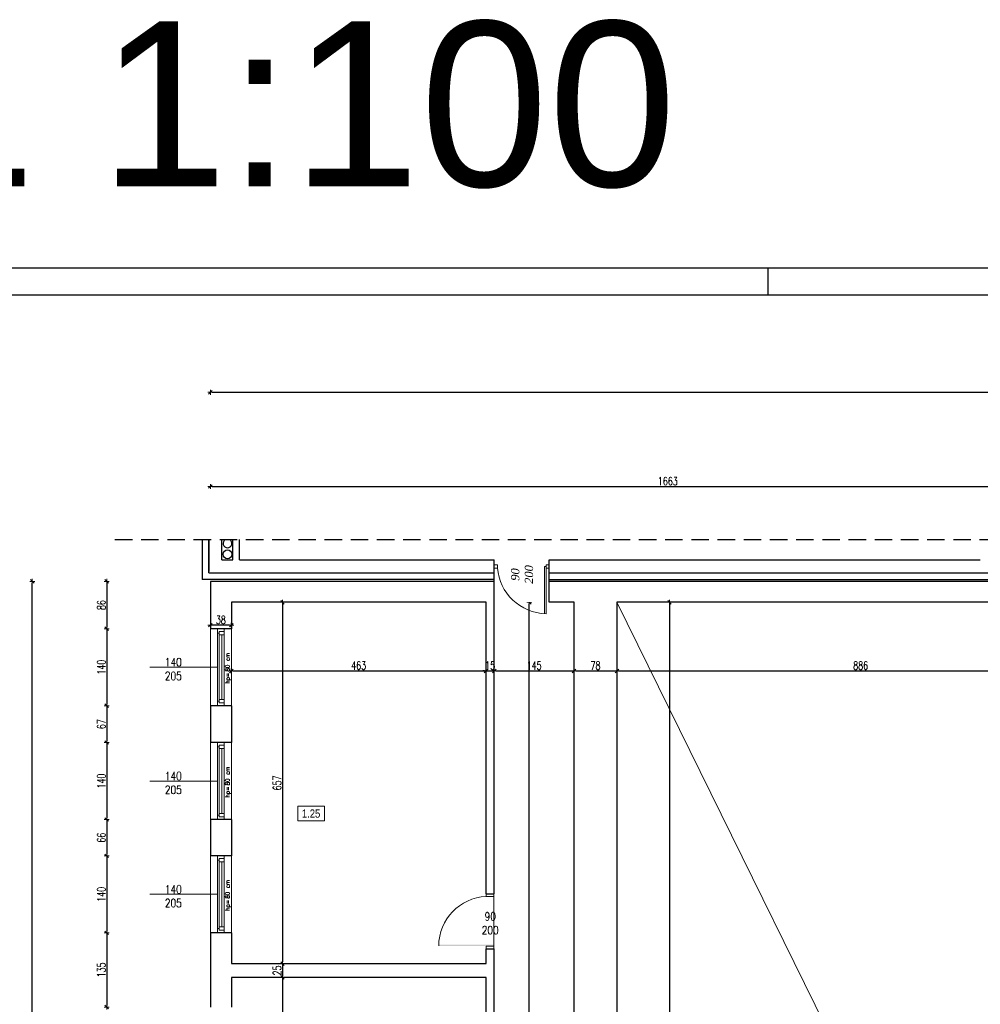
# Model space of a CAD drawing. Header units: millimetres. Extents: x 0 to 111311, y -48878 to -25280.
# Tile 182 of 244: x 96609 to 98355, y -28230 to -26440. Entities that reach past the tile are written whole.
import ezdxf

# ---------------------------------------------------------------- set-up
doc = ezdxf.new("R2010")
doc.units = ezdxf.units.MM
doc.linetypes.add('DASHED2', pattern=[9.525, 6.35, -3.175])
doc.layers.get('Defpoints').update_dxf_attribs({"color": 30})
for name, color, linetype, lineweight in [('0_opis', 7, 'Continuous', 5), ('J opisy', 7, 'Continuous', 9), ('J stolarka_okna', 144, 'Continuous', 0), ('J wymiary', 1, 'Continuous', 9), ('OPIS', 7, 'Continuous', 5), ('sciany', 252, 'Continuous', 30)]:
    doc.layers.add(name, color=color, linetype=linetype, lineweight=lineweight)
doc.layers.add('e-cad_opisy', color=7, linetype='Continuous')
doc.styles.add('ADESK2', font='simplex', dxfattribs={"width": 0.7})
doc.styles.add('MtXpl_simplex_shx', font='simplex.shx')
doc.styles.get("Standard").update_dxf_attribs({"font": 'arial.ttf'})
doc.dimstyles.new('1-100', dxfattribs={"dimscale": 1.5, "dimtxt": 10, "dimasz": 2, "dimexe": 1, "dimexo": 1, "dimgap": 1.5, "dimtad": 1, "dimdec": 0, "dimrnd": 0.5, "dimdsep": 46, "dimtxsty": 'ADESK2', "dimblk": 'wymiar', "dimcen": -1, "dimdle": 5, "dimse1": 1, "dimse2": 1, "dimclrd": 256, "dimclre": 256, "dimclrt": 256, "dimadec": 0, "dimazin": 0, "dimtfac": 1, "dimtdec": 0, "dimtix": 1, "dimtmove": 0, "dimatfit": 3, "dimfxl": 20, "dimfxlon": 1, "dimtolj": 1, "dimtzin": 0, "dimarcsym": 0})

# ---------------------------------------------------------------- blocks, each defined once
blk = doc.blocks.new('A1_poziom')
at = {"ltscale": 0.8}
blk.add_line((210, 589), (210, 594), dxfattribs=at)
for points in [[(0, 0), (0, 297), (25, 297), (25, 594), (841, 594), (841, 0)], [(30, 5), (836, 5), (836, 589), (30, 589)]]:
    blk.add_lwpolyline(points, close=True)
blk = doc.blocks.new('wymiar')
for p, q in [((1.5, 0), (-1.5, 0)), ((1.06, 1.06), (-1.06, -1.06)), ((0, 1.5), (0, -1.5))]:
    blk.add_line(p, q)
blk = doc.blocks.new('*D2324')
at = {"layer": 'Defpoints', "color": 0, "ltscale": 4}
for p in [(96993.6, -27547.3), (97456.6, -27547.3), (97456.6, -27624.1)]:
    blk.add_point(p, dxfattribs=at)
at = {"layer": 'J wymiary', "lineweight": -2}
blk.add_line((96996.6, -27624.1), (97453.6, -27624.1), dxfattribs=at)
at = {"layer": 'J wymiary', "lineweight": -2, "ltscale": 4, "xscale": 3, "yscale": 3, "zscale": 3, "rotation": 180}
blk.add_blockref('wymiar', (96993.6, -27624.1), dxfattribs=at)
at = {"layer": 'J wymiary', "lineweight": -2, "ltscale": 4, "xscale": 3, "yscale": 3, "zscale": 3}
blk.add_blockref('wymiar', (97456.6, -27624.1), dxfattribs=at)
at = {"layer": 'J wymiary', "ltscale": 4, "insert": (97225.1, -27614.3), "char_height": 15, "attachment_point": 5, "style": 'ADESK2'}
blk.add_mtext('\\A1;463', dxfattribs=at)
blk = doc.blocks.new('*D2325')
at = {"layer": 'Defpoints', "color": 0, "ltscale": 4}
for p in [(97456.6, -27624.1), (97471.6, -27624.1), (97471.6, -27624.1)]:
    blk.add_point(p, dxfattribs=at)
at = {"layer": 'J wymiary', "lineweight": -2}
for p, q in [((97453.6, -27624.1), (97450.6, -27624.1)), ((97456.6, -27624.1), (97471.6, -27624.1)), ((97474.6, -27624.1), (97477.6, -27624.1))]:
    blk.add_line(p, q, dxfattribs=at)
at = {"layer": 'J wymiary', "lineweight": -2, "ltscale": 4, "xscale": 3, "yscale": 3, "zscale": 3}
blk.add_blockref('wymiar', (97456.6, -27624.1), dxfattribs=at)
at = {"layer": 'J wymiary', "lineweight": -2, "ltscale": 4, "xscale": 3, "yscale": 3, "zscale": 3, "rotation": 180}
blk.add_blockref('wymiar', (97471.6, -27624.1), dxfattribs=at)
at = {"layer": 'J wymiary', "ltscale": 4, "insert": (97464.1, -27614.3), "char_height": 15, "attachment_point": 5, "style": 'ADESK2'}
blk.add_mtext('\\A1;15', dxfattribs=at)
blk = doc.blocks.new('*D2326')
at = {"layer": 'Defpoints', "color": 0, "ltscale": 4}
for p in [(97471.6, -27624.1), (97616.6, -27624.1), (97616.6, -27624.1)]:
    blk.add_point(p, dxfattribs=at)
at = {"layer": 'J wymiary', "lineweight": -2}
blk.add_line((97474.6, -27624.1), (97613.6, -27624.1), dxfattribs=at)
at = {"layer": 'J wymiary', "lineweight": -2, "ltscale": 4, "xscale": 3, "yscale": 3, "zscale": 3, "rotation": 180}
blk.add_blockref('wymiar', (97471.6, -27624.1), dxfattribs=at)
at = {"layer": 'J wymiary', "lineweight": -2, "ltscale": 4, "xscale": 3, "yscale": 3, "zscale": 3}
blk.add_blockref('wymiar', (97616.6, -27624.1), dxfattribs=at)
at = {"layer": 'J wymiary', "ltscale": 4, "insert": (97544.1, -27614.3), "char_height": 15, "attachment_point": 5, "style": 'ADESK2'}
blk.add_mtext('\\A1;145', dxfattribs=at)
blk = doc.blocks.new('*D2327')
at = {"layer": 'Defpoints', "color": 0, "ltscale": 4}
for p in [(97616.6, -27624.1), (97694.6, -27624.1), (97694.6, -27624.1)]:
    blk.add_point(p, dxfattribs=at)
at = {"layer": 'J wymiary', "lineweight": -2}
blk.add_line((97619.6, -27624.1), (97691.6, -27624.1), dxfattribs=at)
at = {"layer": 'J wymiary', "lineweight": -2, "ltscale": 4, "xscale": 3, "yscale": 3, "zscale": 3, "rotation": 180}
blk.add_blockref('wymiar', (97616.6, -27624.1), dxfattribs=at)
at = {"layer": 'J wymiary', "lineweight": -2, "ltscale": 4, "xscale": 3, "yscale": 3, "zscale": 3}
blk.add_blockref('wymiar', (97694.6, -27624.1), dxfattribs=at)
at = {"layer": 'J wymiary', "ltscale": 4, "insert": (97655.6, -27614.3), "char_height": 15, "attachment_point": 5, "style": 'ADESK2'}
blk.add_mtext('\\A1;78', dxfattribs=at)
blk = doc.blocks.new('*D2328')
at = {"layer": 'Defpoints', "color": 0, "ltscale": 4}
for p in [(97694.6, -27624.1), (98580.5, -27624.1), (98580.5, -27624.1)]:
    blk.add_point(p, dxfattribs=at)
at = {"layer": 'J wymiary', "lineweight": -2}
blk.add_line((97697.6, -27624.1), (98577.5, -27624.1), dxfattribs=at)
at = {"layer": 'J wymiary', "lineweight": -2, "ltscale": 4, "xscale": 3, "yscale": 3, "zscale": 3, "rotation": 180}
blk.add_blockref('wymiar', (97694.6, -27624.1), dxfattribs=at)
at = {"layer": 'J wymiary', "lineweight": -2, "ltscale": 4, "xscale": 3, "yscale": 3, "zscale": 3}
blk.add_blockref('wymiar', (98580.5, -27624.1), dxfattribs=at)
at = {"layer": 'J wymiary', "ltscale": 4, "insert": (98137.6, -27614.3), "char_height": 15, "attachment_point": 5, "style": 'ADESK2'}
blk.add_mtext('\\A1;886', dxfattribs=at)
blk = doc.blocks.new('*D2329')
at = {"layer": 'Defpoints', "color": 0, "ltscale": 4}
for p in [(96993.6, -27499.3), (96993.6, -28156.3), (97086.5, -28156.3)]:
    blk.add_point(p, dxfattribs=at)
at = {"layer": 'J wymiary', "lineweight": -2}
blk.add_line((97086.5, -27502.3), (97086.5, -28153.3), dxfattribs=at)
at = {"layer": 'J wymiary', "lineweight": -2, "ltscale": 4, "xscale": 3, "yscale": 3, "zscale": 3}
for p, rotation in [((97086.5, -27499.3), 90), ((97086.5, -28156.3), 270)]:
    blk.add_blockref('wymiar', p, dxfattribs=dict(at, rotation=rotation))
at = {"layer": 'J wymiary', "ltscale": 4, "insert": (97076.8, -27827.8), "char_height": 15, "attachment_point": 5, "rotation": 90, "style": 'ADESK2'}
blk.add_mtext('\\A1;657', dxfattribs=at)
blk = doc.blocks.new('*D2330')
at = {"layer": 'Defpoints', "color": 0, "ltscale": 4}
for p in [(97081.5, -28156.3), (97081.5, -28181.3), (97086.5, -28181.3)]:
    blk.add_point(p, dxfattribs=at)
at = {"layer": 'J wymiary', "lineweight": -2}
blk.add_line((97086.5, -28159.3), (97086.5, -28178.3), dxfattribs=at)
at = {"layer": 'J wymiary', "lineweight": -2, "ltscale": 4, "xscale": 3, "yscale": 3, "zscale": 3}
for p, rotation in [((97086.5, -28156.3), 90), ((97086.5, -28181.3), 270)]:
    blk.add_blockref('wymiar', p, dxfattribs=dict(at, rotation=rotation))
at = {"layer": 'J wymiary', "ltscale": 4, "insert": (97076.8, -28168.8), "char_height": 15, "attachment_point": 5, "rotation": 90, "style": 'ADESK2'}
blk.add_mtext('\\A1;25', dxfattribs=at)
blk = doc.blocks.new('*D2331')
at = {"layer": 'Defpoints', "color": 0, "ltscale": 4}
for p in [(97086.5, -28181.3), (97086.5, -28840.3), (97086.5, -28840.3)]:
    blk.add_point(p, dxfattribs=at)
at = {"layer": 'J wymiary', "lineweight": -2}
blk.add_line((97086.5, -28184.3), (97086.5, -28837.3), dxfattribs=at)
at = {"layer": 'J wymiary', "lineweight": -2, "ltscale": 4, "xscale": 3, "yscale": 3, "zscale": 3}
for p, rotation in [((97086.5, -28181.3), 90), ((97086.5, -28840.3), 270)]:
    blk.add_blockref('wymiar', p, dxfattribs=dict(at, rotation=rotation))
at = {"layer": 'J wymiary', "ltscale": 4, "insert": (97076.8, -28510.8), "char_height": 15, "attachment_point": 5, "rotation": 90, "style": 'ADESK2'}
blk.add_mtext('\\A1;659', dxfattribs=at)
blk = doc.blocks.new('*D2353')
at = {"layer": 'Defpoints', "color": 0, "ltscale": 4}
for p in [(97694.6, -27499.3), (97694.6, -29299), (97790.1, -29299)]:
    blk.add_point(p, dxfattribs=at)
at = {"layer": 'J wymiary', "lineweight": -2}
blk.add_line((97790.1, -27502.3), (97790.1, -29296), dxfattribs=at)
at = {"layer": 'J wymiary', "lineweight": -2, "ltscale": 4, "xscale": 3, "yscale": 3, "zscale": 3}
for p, rotation in [((97790.1, -27499.3), 90), ((97790.1, -29299), 270)]:
    blk.add_blockref('wymiar', p, dxfattribs=dict(at, rotation=rotation))
at = {"layer": 'J wymiary', "ltscale": 4, "insert": (97780.4, -28399.1), "char_height": 15, "attachment_point": 5, "rotation": 90, "style": 'ADESK2'}
blk.add_mtext('\\A1;1800', dxfattribs=at)
blk = doc.blocks.new('*D2355')
at = {"layer": 'Defpoints', "color": 0, "ltscale": 4}
for p in [(96955.6, -27540.9), (96955.6, -27547.3), (96993.6, -27547.3)]:
    blk.add_point(p, dxfattribs=at)
at = {"layer": 'J wymiary', "lineweight": -2}
blk.add_line((96990.6, -27540.9), (96958.6, -27540.9), dxfattribs=at)
at = {"layer": 'J wymiary', "lineweight": -2, "ltscale": 4, "xscale": 3, "yscale": 3, "zscale": 3, "rotation": 180}
blk.add_blockref('wymiar', (96955.6, -27540.9), dxfattribs=at)
at = {"layer": 'J wymiary', "lineweight": -2, "ltscale": 4, "xscale": 3, "yscale": 3, "zscale": 3}
blk.add_blockref('wymiar', (96993.6, -27540.9), dxfattribs=at)
at = {"layer": 'J wymiary', "ltscale": 4, "insert": (96974.6, -27531.2), "char_height": 15, "attachment_point": 5, "style": 'ADESK2'}
blk.add_mtext('\\A1;38', dxfattribs=at)
blk = doc.blocks.new('*D2377')
at = {"layer": 'Defpoints', "color": 0, "ltscale": 4}
for p in [(97472.6, -27499.3), (97535.3, -27499.3), (97472.6, -29556.3)]:
    blk.add_point(p, dxfattribs=at)
at = {"layer": 'J wymiary', "lineweight": -2}
blk.add_line((97535.3, -29553.3), (97535.3, -27502.3), dxfattribs=at)
at = {"layer": 'J wymiary', "lineweight": -2, "ltscale": 4, "xscale": 3, "yscale": 3, "zscale": 3}
for p, rotation in [((97535.3, -27499.3), 90), ((97535.3, -29556.3), 270)]:
    blk.add_blockref('wymiar', p, dxfattribs=dict(at, rotation=rotation))
at = {"layer": 'J wymiary', "ltscale": 4, "insert": (97525.5, -28527.8), "char_height": 15, "attachment_point": 5, "rotation": 90, "style": 'ADESK2'}
blk.add_mtext('\\A1;2057', dxfattribs=at)
blk = doc.blocks.new('*D2480')
at = {"layer": 'Defpoints', "color": 0, "ltscale": 4}
for p in [(98618.6, -27288.7), (96955.6, -27461.3), (98618.6, -27461.3)]:
    blk.add_point(p, dxfattribs=at)
at = {"layer": 'J wymiary', "lineweight": -2}
blk.add_line((96958.6, -27288.7), (98615.6, -27288.7), dxfattribs=at)
at = {"layer": 'J wymiary', "lineweight": -2, "ltscale": 4, "xscale": 3, "yscale": 3, "zscale": 3, "rotation": 180}
blk.add_blockref('wymiar', (96955.6, -27288.7), dxfattribs=at)
at = {"layer": 'J wymiary', "lineweight": -2, "ltscale": 4, "xscale": 3, "yscale": 3, "zscale": 3}
blk.add_blockref('wymiar', (98618.6, -27288.7), dxfattribs=at)
at = {"layer": 'J wymiary', "ltscale": 4, "insert": (97787.1, -27279), "char_height": 15, "attachment_point": 5, "style": 'ADESK2'}
blk.add_mtext('\\A1;1663', dxfattribs=at)
blk = doc.blocks.new('*D2514')
at = {"layer": 'Defpoints', "color": 0, "ltscale": 4}
for p in [(102325.9, -27117.4), (96955.6, -27461.3), (102325.9, -30494.4)]:
    blk.add_point(p, dxfattribs=at)
at = {"layer": 'J wymiary', "lineweight": -2}
blk.add_line((96958.6, -27117.4), (102322.9, -27117.4), dxfattribs=at)
at = {"layer": 'J wymiary', "lineweight": -2, "ltscale": 4, "xscale": 3, "yscale": 3, "zscale": 3, "rotation": 180}
blk.add_blockref('wymiar', (96955.6, -27117.4), dxfattribs=at)
at = {"layer": 'J wymiary', "lineweight": -2, "ltscale": 4, "xscale": 3, "yscale": 3, "zscale": 3}
blk.add_blockref('wymiar', (102325.9, -27117.4), dxfattribs=at)
at = {"layer": 'J wymiary', "ltscale": 4, "insert": (99640.8, -27107.7), "char_height": 15, "attachment_point": 5, "style": 'ADESK2'}
blk.add_mtext('\\A1;5370', dxfattribs=at)
blk = doc.blocks.new('*D2576')
at = {"layer": 'Defpoints', "color": 0, "ltscale": 4}
for p in [(96955.6, -27461.3), (96767.1, -27547.3), (96960.1, -27547.3)]:
    blk.add_point(p, dxfattribs=at)
at = {"layer": 'J wymiary', "lineweight": -2}
blk.add_line((96767.1, -27464.3), (96767.1, -27544.3), dxfattribs=at)
at = {"layer": 'J wymiary', "lineweight": -2, "ltscale": 4, "xscale": 3, "yscale": 3, "zscale": 3}
for p, rotation in [((96767.1, -27461.3), 90), ((96767.1, -27547.3), 270)]:
    blk.add_blockref('wymiar', p, dxfattribs=dict(at, rotation=rotation))
at = {"layer": 'J wymiary', "ltscale": 4, "insert": (96757.4, -27504.3), "char_height": 15, "attachment_point": 5, "rotation": 90, "style": 'ADESK2'}
blk.add_mtext('\\A1;86', dxfattribs=at)
blk = doc.blocks.new('*D2577')
at = {"layer": 'Defpoints', "color": 0, "ltscale": 4}
for p in [(96960.1, -27547.3), (96767.1, -27687.3), (96960.5, -27687.3)]:
    blk.add_point(p, dxfattribs=at)
at = {"layer": 'J wymiary', "lineweight": -2}
blk.add_line((96767.1, -27550.3), (96767.1, -27684.3), dxfattribs=at)
at = {"layer": 'J wymiary', "lineweight": -2, "ltscale": 4, "xscale": 3, "yscale": 3, "zscale": 3}
for p, rotation in [((96767.1, -27547.3), 90), ((96767.1, -27687.3), 270)]:
    blk.add_blockref('wymiar', p, dxfattribs=dict(at, rotation=rotation))
at = {"layer": 'J wymiary', "ltscale": 4, "insert": (96757.4, -27617.3), "char_height": 15, "attachment_point": 5, "rotation": 90, "style": 'ADESK2'}
blk.add_mtext('\\A1;140', dxfattribs=at)
blk = doc.blocks.new('*D2578')
at = {"layer": 'Defpoints', "color": 0, "ltscale": 4}
for p in [(96960.5, -27687.3), (96767.1, -27754.3), (96961.6, -27754.3)]:
    blk.add_point(p, dxfattribs=at)
at = {"layer": 'J wymiary', "lineweight": -2}
blk.add_line((96767.1, -27690.3), (96767.1, -27751.3), dxfattribs=at)
at = {"layer": 'J wymiary', "lineweight": -2, "ltscale": 4, "xscale": 3, "yscale": 3, "zscale": 3}
for p, rotation in [((96767.1, -27687.3), 90), ((96767.1, -27754.3), 270)]:
    blk.add_blockref('wymiar', p, dxfattribs=dict(at, rotation=rotation))
at = {"layer": 'J wymiary', "ltscale": 4, "insert": (96757.4, -27720.8), "char_height": 15, "attachment_point": 5, "rotation": 90, "style": 'ADESK2'}
blk.add_mtext('\\A1;67', dxfattribs=at)
blk = doc.blocks.new('*D2579')
at = {"layer": 'Defpoints', "color": 0, "ltscale": 4}
for p in [(96961.6, -27754.3), (96767.1, -27894.3), (96961.6, -27894.3)]:
    blk.add_point(p, dxfattribs=at)
at = {"layer": 'J wymiary', "lineweight": -2}
blk.add_line((96767.1, -27757.3), (96767.1, -27891.3), dxfattribs=at)
at = {"layer": 'J wymiary', "lineweight": -2, "ltscale": 4, "xscale": 3, "yscale": 3, "zscale": 3}
for p, rotation in [((96767.1, -27754.3), 90), ((96767.1, -27894.3), 270)]:
    blk.add_blockref('wymiar', p, dxfattribs=dict(at, rotation=rotation))
at = {"layer": 'J wymiary', "ltscale": 4, "insert": (96757.4, -27824.3), "char_height": 15, "attachment_point": 5, "rotation": 90, "style": 'ADESK2'}
blk.add_mtext('\\A1;140', dxfattribs=at)
blk = doc.blocks.new('*D2580')
at = {"layer": 'Defpoints', "color": 0, "ltscale": 4}
for p in [(96961.6, -27894.3), (96767.1, -27960.3), (96960.5, -27960.3)]:
    blk.add_point(p, dxfattribs=at)
at = {"layer": 'J wymiary', "lineweight": -2}
blk.add_line((96767.1, -27897.3), (96767.1, -27957.3), dxfattribs=at)
at = {"layer": 'J wymiary', "lineweight": -2, "ltscale": 4, "xscale": 3, "yscale": 3, "zscale": 3}
for p, rotation in [((96767.1, -27894.3), 90), ((96767.1, -27960.3), 270)]:
    blk.add_blockref('wymiar', p, dxfattribs=dict(at, rotation=rotation))
at = {"layer": 'J wymiary', "ltscale": 4, "insert": (96757.4, -27927.3), "char_height": 15, "attachment_point": 5, "rotation": 90, "style": 'ADESK2'}
blk.add_mtext('\\A1;66', dxfattribs=at)
blk = doc.blocks.new('*D2581')
at = {"layer": 'Defpoints', "color": 0, "ltscale": 4}
for p in [(96960.5, -27960.3), (96767.1, -28100.3), (96963.6, -28100.3)]:
    blk.add_point(p, dxfattribs=at)
at = {"layer": 'J wymiary', "lineweight": -2}
blk.add_line((96767.1, -27963.3), (96767.1, -28097.3), dxfattribs=at)
at = {"layer": 'J wymiary', "lineweight": -2, "ltscale": 4, "xscale": 3, "yscale": 3, "zscale": 3}
for p, rotation in [((96767.1, -27960.3), 90), ((96767.1, -28100.3), 270)]:
    blk.add_blockref('wymiar', p, dxfattribs=dict(at, rotation=rotation))
at = {"layer": 'J wymiary', "ltscale": 4, "insert": (96757.4, -28030.3), "char_height": 15, "attachment_point": 5, "rotation": 90, "style": 'ADESK2'}
blk.add_mtext('\\A1;140', dxfattribs=at)
blk = doc.blocks.new('*D2582')
at = {"layer": 'Defpoints', "color": 0, "ltscale": 4}
for p in [(96963.6, -28100.3), (96767.1, -28235.3), (96961.6, -28235.3)]:
    blk.add_point(p, dxfattribs=at)
at = {"layer": 'J wymiary', "lineweight": -2}
blk.add_line((96767.1, -28103.3), (96767.1, -28232.3), dxfattribs=at)
at = {"layer": 'J wymiary', "lineweight": -2, "ltscale": 4, "xscale": 3, "yscale": 3, "zscale": 3}
for p, rotation in [((96767.1, -28100.3), 90), ((96767.1, -28235.3), 270)]:
    blk.add_blockref('wymiar', p, dxfattribs=dict(at, rotation=rotation))
at = {"layer": 'J wymiary', "ltscale": 4, "insert": (96757.4, -28167.8), "char_height": 15, "attachment_point": 5, "rotation": 90, "style": 'ADESK2'}
blk.add_mtext('\\A1;135', dxfattribs=at)
blk = doc.blocks.new('*D2619')
at = {"layer": 'Defpoints', "color": 0, "ltscale": 4}
for p in [(96631.8, -27461.3), (97002.8, -27461.3), (97613.6, -30487.3)]:
    blk.add_point(p, dxfattribs=at)
at = {"layer": 'J wymiary', "lineweight": -2}
blk.add_line((96631.8, -30484.3), (96631.8, -27464.3), dxfattribs=at)
at = {"layer": 'J wymiary', "lineweight": -2, "ltscale": 4, "xscale": 3, "yscale": 3, "zscale": 3}
for p, rotation in [((96631.8, -27461.3), 90), ((96631.8, -30487.3), 270)]:
    blk.add_blockref('wymiar', p, dxfattribs=dict(at, rotation=rotation))
at = {"layer": 'J wymiary', "ltscale": 4, "insert": (96622.1, -28974.3), "char_height": 15, "attachment_point": 5, "rotation": 90, "style": 'ADESK2'}
blk.add_mtext('\\A1;3026', dxfattribs=at)
blk = doc.blocks.new('*D2624')
at = {"layer": 'Defpoints', "color": 0, "ltscale": 4}
for p in [(96955.6, -27461.3), (96483.2, -32295.5), (97652, -32295.5)]:
    blk.add_point(p, dxfattribs=at)
at = {"layer": 'J wymiary', "lineweight": -2}
blk.add_line((96483.2, -27464.3), (96483.2, -32292.5), dxfattribs=at)
at = {"layer": 'J wymiary', "lineweight": -2, "ltscale": 4, "xscale": 3, "yscale": 3, "zscale": 3}
for p, rotation in [((96483.2, -27461.3), 90), ((96483.2, -32295.5), 270)]:
    blk.add_blockref('wymiar', p, dxfattribs=dict(at, rotation=rotation))
at = {"layer": 'J wymiary', "ltscale": 4, "insert": (96473.5, -29878.4), "char_height": 15, "attachment_point": 5, "rotation": 90, "style": 'ADESK2'}
blk.add_mtext('\\A1;4834', dxfattribs=at)

msp = doc.modelspace()

# ---------------------------------------------------------------- linework, layer by layer
for p, q in [((96976.644, -27421.983), (96976.644, -27385.274)), ((96996.644, -27421.983), (96996.644, -27385.274)), ((96976.644, -27421.983), (96996.644, -27421.983))]:
    msp.add_line(p, q)
msp.add_circle((96986.644, -27411.983), 8)
msp.add_arc((96986.644, -27391.983), 8, 123.005226, 56.994774)
at = {"layer": '0_opis'}
msp.add_line((97694.644, -27499.284), (98580.46, -29299.011), dxfattribs=at)
at = {"layer": 'J opisy'}
for p, q in [((97521.644, -27416.583), (97521.644, -27473.364)), ((97489.794, -28079.284), (97439.794, -28079.284))]:
    msp.add_line(p, q, dxfattribs=at)
at = {"layer": 'J opisy', "linetype": 'Continuous', "lineweight": 9}
for p, q in [((96968.644, -27617.284), (96845.644, -27617.284)), ((96968.644, -27824.284), (96845.644, -27824.284)), ((96968.644, -28030.284), (96845.644, -28030.284))]:
    msp.add_line(p, q, dxfattribs=at)
at = {"layer": 'J stolarka_okna', "linetype": 'Continuous', "lineweight": 9}
for p, q in [((97477.581, -27431.015), (97471.644, -27431.015)), ((97471.644, -27436.952), (97477.581, -27436.952)), ((97477.581, -27436.952), (97477.581, -27431.015)), ((97562.748, -27433.983), (97565.717, -27433.983)), ((97562.748, -27433.983), (97562.748, -27520.032)), ((97565.706, -27431.015), (97571.644, -27431.015)), ((97565.706, -27436.952), (97565.706, -27431.015)), ((97571.644, -27436.952), (97565.706, -27436.952)), ((97565.717, -27433.983), (97565.717, -27520.083)), ((96955.644, -27687.284), (96955.644, -27547.284)), ((96968.644, -27547.284), (96968.644, -27687.284)), ((96974.644, -27552.284), (96971.644, -27552.284)), ((96971.644, -27552.284), (96971.644, -27558.284)), ((96980.644, -27552.284), (96974.644, -27552.284)), ((96980.644, -27687.284), (96980.644, -27547.284)), ((96993.644, -27547.284), (96993.644, -27687.284)), ((96971.644, -27555.284), (96968.644, -27555.284)), ((96980.644, -27558.284), (96971.644, -27558.284)), ((96971.644, -27558.284), (96971.644, -27676.284)), ((96976.144, -27676.284), (96976.144, -27558.284)), ((96971.644, -27679.284), (96968.644, -27679.284)), ((96971.644, -27676.284), (96980.644, -27676.284)), ((96971.644, -27676.284), (96971.644, -27682.284)), ((96974.644, -27682.284), (96971.644, -27682.284)), ((96974.644, -27682.284), (96980.644, -27682.284)), ((96955.644, -27894.284), (96955.644, -27754.284)), ((96968.644, -27754.284), (96968.644, -27894.284)), ((96971.644, -27762.284), (96968.644, -27762.284)), ((96974.644, -27759.284), (96971.644, -27759.284)), ((96971.644, -27759.284), (96971.644, -27765.284)), ((96980.644, -27765.284), (96971.644, -27765.284)), ((96971.644, -27765.284), (96971.644, -27883.284)), ((96980.644, -27759.284), (96974.644, -27759.284)), ((96976.144, -27883.284), (96976.144, -27765.284)), ((96980.644, -27894.284), (96980.644, -27754.284)), ((96993.644, -27754.284), (96993.644, -27894.284)), ((96971.644, -27886.284), (96968.644, -27886.284)), ((96971.644, -27883.284), (96980.644, -27883.284)), ((96971.644, -27883.284), (96971.644, -27889.284)), ((96974.644, -27889.284), (96971.644, -27889.284)), ((96974.644, -27889.284), (96980.644, -27889.284)), ((96955.644, -28100.284), (96955.644, -27960.284)), ((96968.644, -27960.284), (96968.644, -28100.284)), ((96974.644, -27965.284), (96971.644, -27965.284)), ((96971.644, -27965.284), (96971.644, -27971.284)), ((96980.644, -27965.284), (96974.644, -27965.284)), ((96980.644, -28100.284), (96980.644, -27960.284)), ((96993.644, -27960.284), (96993.644, -28100.284)), ((96971.644, -27968.284), (96968.644, -27968.284)), ((96980.644, -27971.284), (96971.644, -27971.284)), ((96971.644, -27971.284), (96971.644, -28089.284)), ((96976.144, -28089.284), (96976.144, -27971.284)), ((96971.644, -28089.284), (96980.644, -28089.284)), ((96971.644, -28089.284), (96971.644, -28095.284)), ((96971.644, -28092.284), (96968.644, -28092.284)), ((96974.644, -28095.284), (96971.644, -28095.284)), ((96974.644, -28095.284), (96980.644, -28095.284))]:
    msp.add_line(p, q, dxfattribs=at)
at = {"layer": 'J stolarka_okna'}
for p, q in [((97456.644, -28029.284), (97456.644, -28034.284)), ((97470.644, -28029.284), (97456.644, -28029.284)), ((97470.644, -28034.284), (97456.644, -28034.284)), ((97470.644, -28034.284), (97470.644, -28029.284)), ((97470.644, -28124.284), (97456.644, -28124.284)), ((97456.644, -28124.284), (97456.644, -28129.284)), ((97470.644, -28129.284), (97470.644, -28124.284)), ((97470.644, -28129.284), (97456.644, -28129.284))]:
    msp.add_line(p, q, dxfattribs=at)
msp.add_solid([(97370.644, -28122.054), (97370.644, -28124.18), (97470.644, -28122.054), (97470.644, -28124.054)], dxfattribs=at)
at = {"layer": 'OPIS'}
msp.add_lwpolyline([(97162.986, -27896.944), (97114.236, -27896.944), (97114.236, -27870.069), (97162.986, -27870.069)], close=True, dxfattribs=at)
at = {"layer": 'sciany', "linetype": 'DASHED2', "ltscale": 5}
msp.add_line((96782.13, -27385.274), (99054.761, -27385.274), dxfattribs=at)
at = {"layer": 'sciany'}
for p, q in [((96952.644, -27445.983), (96952.644, -27385.274)), ((97008.644, -27421.983), (97008.644, -27385.274)), ((97008.644, -27421.983), (97471.644, -27421.983)), ((97471.644, -27562.034), (97471.644, -27421.983)), ((97571.644, -27421.983), (98355.144, -27421.983)), ((97571.644, -27499.284), (97571.644, -27421.983)), ((96952.644, -27445.983), (97471.644, -27445.983)), ((97571.644, -27445.983), (98923.644, -27445.983)), ((97471.644, -27457.983), (96940.644, -27457.983)), ((96955.644, -27461.284), (96955.644, -27547.284)), ((97471.644, -27461.284), (96955.644, -27461.284)), ((98618.644, -27461.284), (97571.644, -27461.284)), ((98584.644, -27461.284), (97571.644, -27461.284)), ((96993.644, -27499.284), (96993.644, -27547.284)), ((97456.644, -27499.284), (96993.644, -27499.284)), ((97456.644, -28029.284), (97456.644, -27499.284)), ((97471.644, -28029.284), (97471.644, -27499.284)), ((97616.644, -27499.284), (97571.644, -27499.284)), ((97616.644, -28840.284), (97616.644, -27499.284)), ((97694.644, -27499.284), (97694.644, -29299.011)), ((98580.644, -27499.284), (97694.644, -27499.284)), ((96993.644, -27547.284), (96955.644, -27547.284)), ((96955.644, -27687.284), (96955.644, -27754.284)), ((96993.644, -27687.284), (96955.644, -27687.284)), ((96993.644, -27687.284), (96993.644, -27754.284)), ((96993.644, -27754.284), (96955.644, -27754.284)), ((96955.644, -27894.284), (96955.644, -27960.284)), ((96993.644, -27894.284), (96955.644, -27894.284)), ((96993.644, -27894.284), (96993.644, -27960.284)), ((96993.644, -27960.284), (96955.644, -27960.284)), ((97456.644, -28029.284), (97471.644, -28029.284)), ((96955.644, -28100.284), (96955.644, -28235.284)), ((96993.644, -28100.284), (96955.644, -28100.284)), ((96993.644, -28100.284), (96993.644, -28156.284)), ((97456.644, -28156.284), (97456.644, -28129.284)), ((97456.644, -28129.284), (97471.644, -28129.284)), ((97471.644, -28181.284), (97471.644, -28129.284)), ((96993.644, -28156.284), (97456.644, -28156.284)), ((96993.644, -28181.284), (96993.644, -28235.284)), ((97456.644, -28181.284), (96993.644, -28181.284)), ((97456.644, -28715.284), (97456.644, -28181.284)), ((97471.644, -28715.284), (97471.644, -28181.284))]:
    msp.add_line(p, q, dxfattribs=at)
for points in [[(96940.644, -27385.274), (96940.644, -27457.983)], [(96952.644, -27385.274), (96952.644, -27443.284)], [(97571.644, -27457.984), (98976.644, -27457.984), (98976.644, -27416.983)]]:
    msp.add_lwpolyline(points, dxfattribs=at)

# ---------------------------------------------------------------- block references
at = {"layer": 'e-cad_opisy', "ltscale": 4, "xscale": 10, "yscale": 10, "zscale": 10}
msp.add_blockref('A1_poziom', (95869.552, -32831.019), dxfattribs=at)

# ---------------------------------------------------------------- texts
at = {"layer": 'J opisy', "style": 'MtXpl_simplex_shx', "width": 0.9}
for s, p in [('cm', (96990.599, -27605.964)), ('80', (96990.599, -27625.164)), ('hp=', (96990.599, -27647.107)), ('cm', (96990.599, -27812.964)), ('80', (96990.599, -27832.164)), ('hp=', (96990.599, -27854.107)), ('cm', (96990.599, -28018.964)), ('80', (96990.599, -28038.164)), ('hp=', (96990.599, -28060.107))]:
    msp.add_text(s, height=8, rotation=90, dxfattribs=at).set_placement(p)
at = {"layer": 'J opisy', "char_height": 15, "width": 30.20626, "attachment_point": 5, "line_spacing_factor": 0.771429}
for insert in [(96888.166, -27620.714), (96888.166, -27827.714), (96888.166, -28033.714)]:
    msp.add_mtext('\\pxsm1;{\\Fsimplex|c238;\\W0.8;140\\Fsimplex|c0;\\P\\Fsimplex|c238;205}', dxfattribs=dict(at, insert=insert))
at = {"layer": 'OPIS', "attachment_point": 5, "line_spacing_factor": 0.857143}
for s, insert, char_height, width in [('{\\fArial|b0|i0|c0|p34;A1 1:100}', (96963.866, -26595.215), 300, 1945.30328), ('{\\fArial Narrow|b0|i0|c238|p34;1.25}', (97138.611, -27883.507), 15, 48.75)]:
    msp.add_mtext(s, dxfattribs=dict(at, insert=insert, char_height=char_height, width=width))

# ---------------------------------------------------------------- dimensions: what is measured, and where the dimension line sits
at = {"layer": 'J wymiary'}
dim = msp.add_linear_dim(base=(98618.644, -27288.731), p1=(96955.644, -27461.284), p2=(98618.644, -27461.284), dimstyle='1-100', override={"dimblk": 'wymiar'}, dxfattribs=at)
dim.commit()
dim.dimension.update_dxf_attribs({"geometry": '*D2480', "text_midpoint": (97787.144, -27278.981)})
for base, p1, p2, picture, middle in [((96767.141, -27547.284), (96955.644, -27461.284), (96960.144, -27547.284), '*D2576', (96757.391, -27504.284)), ((96767.141, -27687.284), (96960.144, -27547.284), (96960.457, -27687.284), '*D2577', (96757.391, -27617.284)), ((96767.141, -27754.284), (96960.457, -27687.284), (96961.625, -27754.284), '*D2578', (96757.391, -27720.784)), ((96767.141, -27894.284), (96961.625, -27754.284), (96961.625, -27894.284), '*D2579', (96757.391, -27824.284)), ((96767.141, -27960.284), (96961.625, -27894.284), (96960.457, -27960.284), '*D2580', (96757.391, -27927.284)), ((96767.141, -28100.284), (96960.457, -27960.284), (96963.573, -28100.284), '*D2581', (96757.391, -28030.284)), ((96767.141, -28235.284), (96963.573, -28100.284), (96961.625, -28235.284), '*D2582', (96757.391, -28167.784))]:
    dim = msp.add_linear_dim(base=base, p1=p1, p2=p2, angle=90, dimstyle='1-100', override={"dimblk": 'wymiar'}, dxfattribs=at)
    dim.commit()
    dim.dimension.update_dxf_attribs({"geometry": picture, "text_midpoint": middle})
for base, p1, p2, picture, middle in [((97086.509, -28156.284), (96993.644, -27499.284), (96993.644, -28156.284), '*D2329', (97076.759, -27827.784)), ((97790.134, -29299.011), (97694.644, -27499.284), (97694.644, -29299.011), '*D2353', (97780.384, -28399.147)), ((97086.509, -28181.284), (97081.509, -28156.284), (97081.509, -28181.284), '*D2330', (97076.759, -28168.784)), ((97086.509, -28840.284), (97086.509, -28181.284), (97086.509, -28840.284), '*D2331', (97076.759, -28510.784))]:
    dim = msp.add_linear_dim(base=base, p1=p1, p2=p2, angle=90, dimstyle='1-100', dxfattribs=at)
    dim.commit()
    dim.dimension.update_dxf_attribs({"geometry": picture, "text_midpoint": middle})
for base, p1, p2, picture, middle in [((96955.644, -27540.92), (96993.644, -27547.284), (96955.644, -27547.284), '*D2355', (96974.644, -27531.17)), ((97456.644, -27624.099), (96993.644, -27547.284), (97456.644, -27547.284), '*D2324', (97225.144, -27614.349)), ((97471.644, -27624.099), (97456.644, -27624.099), (97471.644, -27624.099), '*D2325', (97464.144, -27614.349)), ((97616.644, -27624.099), (97471.644, -27624.099), (97616.644, -27624.099), '*D2326', (97544.144, -27614.349)), ((97694.644, -27624.099), (97616.644, -27624.099), (97694.644, -27624.099), '*D2327', (97655.644, -27614.349)), ((98580.46, -27624.099), (97694.644, -27624.099), (98580.46, -27624.099), '*D2328', (98137.552, -27614.349))]:
    dim = msp.add_linear_dim(base=base, p1=p1, p2=p2, dimstyle='1-100', dxfattribs=at)
    dim.commit()
    dim.dimension.update_dxf_attribs({"geometry": picture, "text_midpoint": middle})

# ---------------------------------------------------------------- next in the draw order: texts
at = {"layer": 'J opisy', "insert": (97464.361, -28082.988), "char_height": 15, "width": 85.22639, "attachment_point": 5, "rotation": 0.004545, "line_spacing_factor": 0.771429, "bg_fill": 2}
msp.add_mtext('\\pxsm1;{\\Fsimplex.shx|c238;\\W0.8;90\\P200}', dxfattribs=at)

# ---------------------------------------------------------------- next in the draw order: linework, layer by layer
at = {"layer": 'J stolarka_okna'}
msp.add_line((97470.644, -28034.284), (97470.644, -28124.284), dxfattribs=at)
msp.add_arc((97460.628, -28124.18), 89.984, 92.537795, 180, dxfattribs=at)

# ---------------------------------------------------------------- next in the draw order: dimensions: what is measured, and where the dimension line sits
at = {"layer": 'J wymiary'}
dim = msp.add_linear_dim(base=(102325.87, -27117.446), p1=(96955.644, -27461.284), p2=(102325.87, -30494.434), dimstyle='1-100', override={"dimblk": 'wymiar'}, dxfattribs=at)
dim.commit()
dim.dimension.update_dxf_attribs({"geometry": '*D2514', "text_midpoint": (99640.757, -27107.696)})
for base, p1, p2, picture, middle in [((96483.239, -32295.51), (96955.644, -27461.284), (97652.009, -32295.51), '*D2624', (96473.489, -29878.397)), ((96631.846, -27461.284), (97613.644, -30487.284), (97002.778, -27461.284), '*D2619', (96622.096, -28974.284))]:
    dim = msp.add_linear_dim(base=base, p1=p1, p2=p2, angle=90, dimstyle='1-100', override={"dimblk": 'wymiar'}, dxfattribs=at)
    dim.commit()
    dim.dimension.update_dxf_attribs({"geometry": picture, "text_midpoint": middle})
dim = msp.add_linear_dim(base=(97535.273, -27499.284), p1=(97472.644, -29556.284), p2=(97472.644, -27499.284), angle=90, dimstyle='1-100', dxfattribs=at)
dim.commit()
dim.dimension.update_dxf_attribs({"geometry": '*D2377', "text_midpoint": (97525.523, -28527.784)})

# ---------------------------------------------------------------- next in the draw order: texts
at = {"layer": 'J opisy', "insert": (97522.258, -27448.731), "char_height": 15, "width": 85.22639, "attachment_point": 5, "rotation": 90, "bg_fill": 2}
msp.add_mtext('{\\fTimes New Roman|b0|i1|c238|p18;90\\P200}', dxfattribs=at)

# ---------------------------------------------------------------- next in the draw order: linework, layer by layer
at = {"layer": 'J stolarka_okna', "linetype": 'Continuous', "lineweight": 9}
msp.add_ellipse((97565.727, -27433.983), major_axis=(81.968, -33.985), ratio=0.96547171, start_param=3.58169046, end_param=5.09302986, dxfattribs=at)

doc.saveas('drawing.dxf')
